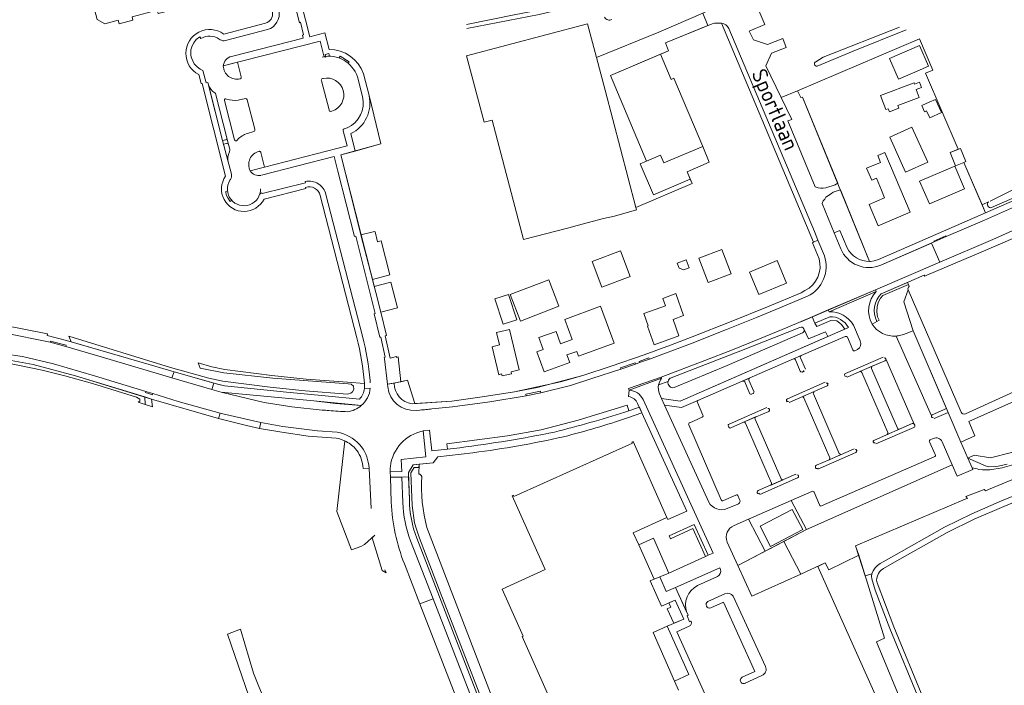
# Model space of a CAD drawing. Header units: metres. Extents: x 209813 to 223847, y 571801 to 587119.
# Tile 20 of 256: x 213136 to 213425, y 573169 to 573365. Entities that reach past the tile are written whole.
import ezdxf
from ezdxf.enums import TextEntityAlignment as Align

# ---------------------------------------------------------------- set-up
doc = ezdxf.new("R2010")
doc.units = ezdxf.units.M
for name, color, linetype, lineweight in [('B-RO-GR-BEPLANTING_CULTUUR_BOSPLANTSOEN-GV', 8, 'Continuous', 0), ('B-RO-GR-BEPLANTING_CULTUUR_HEESTERS-GV', 8, 'Continuous', 0), ('B-RO-GR-BEPLANTING_CULTUUR_ROOS-GV', 8, 'Continuous', 0), ('B-RO-GR-BEPLANTING_CULTUUR_VASTE PLANTENVAK-GV', 8, 'Continuous', 0), ('B-RO-GR-GROENVOORZIENING-GV', 8, 'Continuous', 0), ('B-RO-GR-HAAG-GV', 8, 'Continuous', 0), ('B-RO-OG-BEBOUWING-GV', 8, 'Continuous', 0), ('B-RO-OG-TERREIN_CULTUURSCHEIDING-GV', 8, 'Continuous', 0), ('B-RO-OG-TERREIN_ERF-GV', 8, 'Continuous', 0), ('B-RO-OG-TOPOGRAFIE-T18', 8, 'Continuous', 0), ('B-RO-OG-WEG-GV', 8, 'Continuous', 0), ('B-RO-VH-VERHARDING_BETONSTRAATSTEEN-GV', 8, 'Continuous', 0), ('B-RO-VH-VERHARDING_HALFVERHARDING-GV', 8, 'Continuous', 0), ('B-RO-VH-VERHARDING_OPEN-GV', 8, 'Continuous', 0), ('B-RO-VH-VERHARDING_TEGEL-GV', 8, 'Continuous', 0)]:
    doc.layers.add(name, color=color, linetype=linetype, lineweight=lineweight)
doc.styles.add('NLCS-ISO-M200-T18', font='txt', dxfattribs={"height": 0.36})

msp = doc.modelspace()

# ---------------------------------------------------------------- linework, layer by layer
at = {"layer": 'B-RO-GR-BEPLANTING_CULTUUR_BOSPLANTSOEN-GV', "flags": 128}
for points in [[(213382.137, 573207.672), (213381.14, 573210.37), (213413.422, 573224.112), (213414.042, 573224.29), (213413.578, 573224.892), (213418.955, 573226.953), (213419.189, 573226.759), (213419.518, 573226.587), (213420.212, 573226.931), (213448.376, 573238.567)], [(213427.678, 573234.293), (213424.315, 573233.334), (213420.65, 573232.76), (213418.514, 573232.728), (213417.401, 573232.866), (213416.968, 573233.058), (213415.451, 573233.318), (213415.658, 573232.783), (213411.037, 573230.814), (213409.608, 573234.142), (213366.741, 573215.145), (213360.082, 573211.646), (213365.11, 573202.078), (213372.306, 573205.353), (213373.326, 573203.358)], [(213372.306, 573205.353), (213370.068, 573204.316), (213394.552, 573149.648), (213392.145, 573148.57), (213393.833, 573144.912), (213401.379, 573148.432), (213387.305, 573182.203), (213389.718, 573183.209), (213382.137, 573207.672), (213373.326, 573203.358)]]:
    msp.add_lwpolyline(points, dxfattribs=at)
at = {"layer": 'B-RO-GR-BEPLANTING_CULTUUR_HEESTERS-GV', "flags": 128}
for points in [[(213200.65, 573348.171), (213199.543, 573352.488), (213195.384, 573351.415)], [(213203.298, 573320.597), (213207.534, 573321.695), (213206.443, 573325.925)], [(213323.554, 573255.008), (213324.156, 573253.688), (213329.622, 573252.942), (213373.057, 573271.885), (213372.349, 573273.301), (213367.369, 573271.244), (213366.029, 573274.133)], [(213365.604, 573273.014), (213343.448, 573263.417), (213327.904, 573256.871)], [(213365.173, 573266.285), (213362.925, 573265.304)], [(213363.574, 573264.998), (213364.956, 573261.744)], [(213366.452, 573262.34), (213364.999, 573265.662)], [(213386.094, 573263.154), (213382.455, 573261.578)], [(213350.039, 573259.694), (213347.995, 573258.805)], [(213351.302, 573255.775), (213349.861, 573259.069)], [(213365.605, 573261.467), (213366.213, 573261.732)], [(213383.042, 573261.282), (213390.683, 573243.706)], [(213326.1, 573258.681), (213323.319, 573257.697)], [(213348.625, 573258.534), (213350.022, 573255.223)], [(213334.88, 573253.095), (213330.023, 573251.038), (213325.064, 573251.719), (213338.042, 573223.229)], [(213350.611, 573254.956), (213351.086, 573255.147)], [(213369.052, 573255.721), (213365.462, 573254.181)], [(213366.009, 573253.892), (213373.622, 573236.257)], [(213376.415, 573237.539), (213368.826, 573255.014)], [(213313.419, 573249.677), (213314.604, 573250.086), (213314.048, 573251.698), (213299.697, 573247.33), (213288.781, 573244.469), (213278.891, 573242.733), (213261.041, 573240.392), (213261.227, 573238.798), (213264.94, 573239.231)], [(213336.331, 573248.814), (213334.729, 573252.511)], [(213332.455, 573246.576), (213336.075, 573248.164)], [(213351.828, 573248.251), (213348.283, 573246.692)], [(213359.313, 573230.1), (213351.656, 573247.643)], [(213341.708, 573223.943), (213332.181, 573245.949)], [(213348.881, 573246.412), (213356.513, 573228.842)], [(213390.461, 573243.087), (213394.083, 573244.661)], [(213231.092, 573241.214), (213228.776, 573220.433), (213233.069, 573209.259), (213235.821, 573210.15), (213236.91, 573210.773), (213239.866, 573213.514)], [(213373.405, 573235.656), (213376.972, 573237.228)], [(213238.25, 573233.239), (213236.51, 573233.08), (213236.391, 573233.916)], [(213238.819, 573221.354), (213238.25, 573233.239)], [(213356.302, 573228.217), (213359.952, 573229.825)], [(213346.038, 573225.274), (213342.361, 573223.666)], [(213347.13, 573224.006), (213346.63, 573225.138)], [(213343.495, 573221.317), (213346.598, 573222.667)], [(213343.44, 573211.502), (213346.612, 573204.568), (213354.668, 573208.802), (213349.717, 573218.21), (213345.513, 573216.373)], [(213342.8, 573196.247), (213337.784, 573193.985)], [(213354.738, 573174.96), (213345.221, 573195.601)], [(213338.654, 573192.183), (213342.356, 573193.874), (213351.578, 573173.443), (213347.885, 573171.768)], [(213348.795, 573170.032), (213353.686, 573172.285)]]:
    msp.add_lwpolyline(points, dxfattribs=at)
at = {"layer": 'B-RO-GR-BEPLANTING_CULTUUR_HEESTERS-GV'}
for points in [[(213195.384, 573351.415, 0.4752944), (213200.311, 573347.59)], [(213200.311, 573347.59, 0.4089026), (213200.65, 573348.171)], [(213205.876, 573326.309, 0.4835342), (213203.298, 573320.597)], [(213206.443, 573325.925, 0.4406615), (213205.876, 573326.309)], [(213366.029, 573274.133, -0.4007973), (213365.604, 573273.014)], [(213362.925, 573265.304, -0.433351), (213363.574, 573264.998)], [(213364.999, 573265.662, -0.420473), (213365.173, 573266.285)], [(213364.956, 573261.744, 0.8703292), (213365.856, 573261.885)], [(213385.879, 573262.5, -0.3927452), (213386.094, 573263.154)], [(213349.861, 573259.069, -0.4117601), (213350.039, 573259.694)], [(213382.455, 573261.578, -0.4251659), (213383.042, 573261.282)], [(213323.319, 573257.697, 0.1475196), (213323.554, 573255.008)], [(213327.904, 573256.871, -0.5373532), (213326.1, 573258.681)], [(213347.995, 573258.805, -0.3984301), (213348.625, 573258.534)], [(213334.729, 573252.511, -0.4157519), (213334.88, 573253.095)], [(213350.022, 573255.223, 0.418452), (213350.629, 573254.963)], [(213351.086, 573255.147, 0.4362288), (213351.291, 573255.795)], [(213365.462, 573254.181, -0.3882388), (213366.009, 573253.892)], [(213368.826, 573255.014, -0.3702721), (213369.052, 573255.721)], [(213292.744, 573243.825, 0.0160457), (213313.419, 573249.677)], [(213336.075, 573248.164, 0.4742113), (213336.331, 573248.814)], [(213351.656, 573247.643, -0.3617401), (213351.828, 573248.251)], [(213332.181, 573245.949, -0.4995027), (213332.455, 573246.576)], [(213348.283, 573246.692, -0.4336678), (213348.881, 573246.412)], [(213394.083, 573244.661, -0.4176082), (213393.523, 573244.949)], [(213390.683, 573243.706, -0.3920903), (213390.461, 573243.087)], [(213234.144, 573239.001, 0.0921093), (213231.092, 573241.214)], [(213373.622, 573236.257, -0.3910946), (213373.405, 573235.656)], [(213376.972, 573237.228, -0.2898942), (213376.415, 573237.539)], [(213359.952, 573229.825, -0.4254518), (213359.313, 573230.1)], [(213356.513, 573228.842, -0.4084428), (213356.302, 573228.217)], [(213346.63, 573225.138, 0.4257155), (213346.038, 573225.274)], [(213338.042, 573223.229, 0.3814233), (213343.495, 573221.317)], [(213342.361, 573223.666, -0.4453928), (213341.708, 573223.943)], [(213346.598, 573222.667, 0.4513455), (213347.13, 573224.006)], [(213345.513, 573216.373, 0.4136846), (213343.44, 573211.502)], [(213345.221, 573195.601, 0.3890588), (213342.8, 573196.247)], [(213337.784, 573193.985, 0.9524232), (213338.629, 573192.172)], [(213353.686, 573172.285, 0.418251), (213354.738, 573174.96)], [(213347.885, 573171.768, 1.0849111), (213348.834, 573170.056)]]:
    msp.add_lwpolyline(points, format="xyb", dxfattribs=at)
at = {"layer": 'B-RO-GR-BEPLANTING_CULTUUR_HEESTERS-GV', "flags": 128}
for points in [[(213327.759, 573187.643), (213330.721, 573188.852), (213328.218, 573194.42), (213326.325, 573193.6), (213326.881, 573192.355), (213325.859, 573191.898)], [(213328.017, 573170.608), (213332.189, 573172.544), (213325.804, 573186.77), (213321.75, 573184.959)], [(213206.105, 573156.778), (213210.371, 573158.418), (213205.815, 573169.079), (213204.29, 573172.924), (213200.399, 573185.926), (213196.624, 573184.421)]]:
    msp.add_lwpolyline(points, close=True, dxfattribs=at)
at = {"layer": 'B-RO-GR-BEPLANTING_CULTUUR_ROOS-GV'}
for points in [[(213224.501, 573347.664, 0.4223407), (213224.209, 573347.076)], [(213227.318, 573338.152, 0.9630891), (213224.731, 573347.712)], [(213196.09, 573341.769, 0.4733962), (213195.72, 573341.22)], [(213199.709, 573341.342, -0.1163901), (213196.331, 573341.689)], [(213202.407, 573341.44, 0.4099103), (213201.882, 573341.793)], [(213238.21, 573342.685, -0.3533331), (213232.833, 573331.517)], [(213226.466, 573338.461, 0.4161996), (213226.961, 573338.055)], [(213199.592, 573329.738, -0.1260324), (213202.46, 573331.589)], [(213204.342, 573332.165, 0.4249746), (213204.675, 573332.787)], [(213198.649, 573329.734, 0.420798), (213199.259, 573329.381)]]:
    msp.add_lwpolyline(points, format="xyb", dxfattribs=at)
at = {"layer": 'B-RO-GR-BEPLANTING_CULTUUR_ROOS-GV', "flags": 128}
for points in [[(213224.209, 573347.076), (213226.466, 573338.461)], [(213224.731, 573347.712), (213224.501, 573347.664)], [(213195.72, 573341.22), (213198.649, 573329.734)], [(213196.331, 573341.689), (213196.09, 573341.769)], [(213201.882, 573341.793), (213199.709, 573341.342)], [(213204.675, 573332.787), (213202.407, 573341.44)], [(213232.833, 573331.517), (213234.157, 573326.409), (213241.648, 573328.541), (213238.21, 573342.685)], [(213226.961, 573338.055), (213227.318, 573338.152)], [(213202.46, 573331.589), (213204.342, 573332.165)], [(213199.259, 573329.381), (213199.592, 573329.738)], [(213387.459, 573276.342), (213388.156, 573276.711), (213387.628, 573277.709), (213387.482, 573279.102), (213387.559, 573280.644), (213387.868, 573281.897), (213388.52, 573283.12), (213389.175, 573283.911), (213396.749, 573287.138), (213396.452, 573287.8), (213388.761, 573284.472)], [(213373.584, 573277.689), (213369.253, 573275.847), (213369.853, 573274.812), (213373.933, 573276.566), (213375.686, 573276.499), (213377.069, 573275.386), (213378.022, 573274.05), (213379.071, 573274.507)]]:
    msp.add_lwpolyline(points, dxfattribs=at)
for points in [[(213362.252, 573223.688), (213349.717, 573218.21), (213354.668, 573208.802), (213366.741, 573215.145)], [(213365.655, 573215.173), (213356.223, 573210.217), (213353.118, 573216.126), (213362.55, 573221.082)], [(213326.332, 573202.339), (213321.785, 573212.605), (213317.465, 573210.678), (213321.975, 573200.579)]]:
    msp.add_lwpolyline(points, close=True, dxfattribs=at)
at = {"layer": 'B-RO-GR-BEPLANTING_CULTUUR_VASTE PLANTENVAK-GV', "flags": 128}
for points in [[(213248.163, 573223.114), (213247.862, 573230.586), (213244.491, 573230.524), (213244.754, 573223.214)], [(213248.604, 573205.102), (213253.172, 573193.317)]]:
    msp.add_lwpolyline(points, dxfattribs=at)
at = {"layer": 'B-RO-GR-BEPLANTING_CULTUUR_VASTE PLANTENVAK-GV'}
for points in [[(213244.754, 573223.214, 0.0825972), (213248.604, 573205.102)], [(213250.426, 573211.886, -0.0813488), (213248.163, 573223.114)]]:
    msp.add_lwpolyline(points, format="xyb", dxfattribs=at)
at = {"layer": 'B-RO-GR-BEPLANTING_CULTUUR_VASTE PLANTENVAK-GV', "flags": 128}
msp.add_lwpolyline([(213270.359, 573160.435), (213257.057, 573194.772), (213253.172, 573193.317), (213266.46, 573159.033)], close=True, dxfattribs=at)
at = {"layer": 'B-RO-GR-GROENVOORZIENING-GV'}
for points in [[(213193.231, 573342.9, 0.2025245), (213192.736, 573343.589)], [(213196.108, 573329.735, 0.4015425), (213196.468, 573330.272)], [(213196.93, 573328.32, 0.4394431), (213196.315, 573328.658)], [(213196.852, 573323.204, -0.167149), (213197.162, 573326.135)], [(213197.162, 573326.135, 0.1978066), (213197.261, 573326.97)], [(213331.642, 573190.827, -0.3900595), (213334.747, 573198.698)]]:
    msp.add_lwpolyline(points, format="xyb", dxfattribs=at)
at = {"layer": 'B-RO-GR-GROENVOORZIENING-GV', "flags": 128}
for points in [[(213196.468, 573330.272), (213193.231, 573342.9)], [(213280.204, 573140.24), (213278.006, 573148.018), (213259.141, 573196.727), (213253.09, 573212.595), (213252.129, 573215.294), (213251.605, 573217.181), (213250.908, 573222.205), (213250.496, 573231.868), (213251.442, 573233.45), (213252.886, 573233.45), (213252.908, 573234.349), (213251.149, 573234.148), (213249.763, 573231.978), (213250.073, 573223.981)], [(213341.522, 573203.435), (213341.352, 573203.882), (213328.323, 573198.164), (213331.642, 573190.827)]]:
    msp.add_lwpolyline(points, dxfattribs=at)
msp.add_lwpolyline([(213337.86, 573207.601), (213333.728, 573216.654), (213326.383, 573213.344), (213326.767, 573212.475), (213333.417, 573215.526), (213337.098, 573207.281)], close=True, dxfattribs=at)
at = {"layer": 'B-RO-GR-HAAG-GV', "flags": 128}
for points in [[(213191.015, 573345.815), (213195.137, 573329.505), (213196.108, 573329.735)], [(213196.315, 573328.658), (213195.432, 573328.42), (213196.852, 573323.204)], [(213197.261, 573326.97), (213196.93, 573328.32)], [(213279.593, 573140.15), (213280.204, 573140.24), (213278.006, 573148.018), (213259.141, 573196.727), (213253.09, 573212.595), (213252.129, 573215.294), (213251.605, 573217.181), (213250.908, 573222.205), (213250.496, 573231.868), (213251.442, 573233.45), (213252.886, 573233.45), (213252.908, 573234.349), (213251.149, 573234.148), (213249.763, 573231.978), (213250.073, 573223.981)], [(213252.212, 573212.608), (213277.774, 573146.715)], [(213334.747, 573198.698), (213340.586, 573201.397)]]:
    msp.add_lwpolyline(points, dxfattribs=at)
at = {"layer": 'B-RO-GR-HAAG-GV'}
for points in [[(213192.736, 573343.589, -0.1745899), (213191.015, 573345.815)], [(213340.586, 573201.397, 0.3583302), (213341.522, 573203.435)]]:
    msp.add_lwpolyline(points, format="xyb", dxfattribs=at)
at = {"layer": 'B-RO-GR-HAAG-GV', "flags": 128}
msp.add_lwpolyline([(213337.098, 573207.281), (213337.86, 573207.601), (213333.728, 573216.654), (213326.383, 573213.344), (213326.767, 573212.475), (213333.417, 573215.526)], close=True, dxfattribs=at)
at = {"layer": 'B-RO-OG-BEBOUWING-GV', "flags": 128}
for points in [[(213160.546, 573363.761), (213164.52, 573364.808), (213164.788, 573363.792), (213168.82, 573364.842), (213168.556, 573365.858), (213175.953, 573367.784), (213176.217, 573366.769), (213180.259, 573367.822), (213179.995, 573368.837), (213183.998, 573369.88), (213181.855, 573378.153), (213177.844, 573377.106), (213177.583, 573378.118), (213173.539, 573377.066), (213173.804, 573376.05), (213166.409, 573374.124), (213166.144, 573375.14), (213163.02, 573374.315), (213163.282, 573373.3), (213158.386, 573372.038), (213157.079, 573369.822), (213158.306, 573365.062)], [(213399.306, 573349.884), (213402.611, 573351.323), (213399.941, 573357.457), (213391.131, 573353.622), (213393.801, 573347.488)], [(213323.873, 573354.841), (213309.128, 573348.617), (213319.762, 573323.428), (213323.9, 573325.189), (213324.88, 573322.888), (213336.325, 573327.719), (213327.775, 573347.794), (213326.988, 573347.461)], [(213398.411, 573346.441), (213388.487, 573342.695), (213390.049, 573338.556), (213390.785, 573338.834), (213391.122, 573337.94), (213393.87, 573338.977), (213393.578, 573339.75), (213399.91, 573342.14), (213399.039, 573344.447), (213400.576, 573345.027), (213399.974, 573346.622), (213398.546, 573346.083)], [(213402.826, 573340.731), (213400.64, 573339.757), (213401.454, 573337.953), (213402.059, 573338.225), (213402.983, 573336.177), (213406.413, 573337.723), (213404.68, 573341.566)], [(213402.387, 573323.095), (213397.753, 573333.397), (213391.237, 573330.466), (213395.871, 573320.164)], [(213388.773, 573314.933), (213389.741, 573312.658), (213385.146, 573310.705), (213387.807, 573304.444), (213397.217, 573308.443), (213389.786, 573325.928), (213387.723, 573325.051), (213388.564, 573323.073), (213384.455, 573321.326), (213385.95, 573317.808), (213387.306, 573318.385)], [(213413.033, 573323.025), (213413.639, 573323.277), (213412.013, 573327.19), (213408.985, 573325.932), (213410.611, 573322.019)], [(213413.22, 573315.276), (213410.36, 573321.972), (213400.022, 573317.558), (213402.882, 573310.862)]]:
    msp.add_lwpolyline(points, close=True, dxfattribs=at)
msp.add_lwpolyline([(213319.762, 573323.428), (213317.938, 573322.652), (213321.804, 573313.57), (213332.582, 573318.158), (213331.662, 573320.319), (213338.207, 573323.082), (213336.261, 573327.692), (213324.88, 573322.888)], dxfattribs=at)
at = {"layer": 'B-RO-OG-TERREIN_CULTUURSCHEIDING-GV', "flags": 128}
for points in [[(213396.993, 573286.594), (213396.749, 573287.138), (213389.175, 573283.911), (213388.52, 573283.12), (213387.868, 573281.897), (213387.559, 573280.644), (213387.482, 573279.102), (213387.628, 573277.709), (213388.156, 573276.711), (213387.459, 573276.342)], [(213395.28, 573272.536), (213398.102, 573273.584), (213395.368, 573282.078), (213396.609, 573285.628)], [(213412.183, 573249.647), (213396.629, 573285.582)], [(213369.253, 573275.847), (213368.475, 573277.691), (213361.305, 573274.624), (213352.99, 573271.222), (213345.062, 573268.027), (213336.89, 573264.804), (213324.058, 573259.978), (213324.2, 573259.609)], [(213366.029, 573274.133), (213367.369, 573271.244), (213372.349, 573273.301), (213373.057, 573271.885), (213378.022, 573274.05), (213377.069, 573275.386), (213375.686, 573276.499), (213373.933, 573276.566), (213369.853, 573274.812), (213369.253, 573275.847)], [(213387.459, 573276.342), (213386.036, 573275.562)], [(213327.026, 573259.793), (213345.924, 573267.09), (213346.697, 573267.439), (213364.82, 573274.559)], [(213398.102, 573273.584), (213408.41, 573249.588), (213412.172, 573240.892)], [(213250.849, 573252.147), (213251.671, 573252.176), (213249.527, 573259.069), (213245.644, 573258.182)], [(213434.342, 573258.642), (213413.477, 573249.138)], [(213194.725, 573255.591), (213207.419, 573252.464), (213215.569, 573251.202), (213224.481, 573250.297)], [(213235.924, 573251.595), (213228.401, 573252.26), (213222.021, 573252.961), (213208.359, 573254.3), (213194.725, 573255.591)], [(213295.088, 573147.612), (213296.546, 573150.11), (213293.045, 573157.884), (213294.471, 573158.321), (213297.487, 573151.768), (213300.25, 573156.537), (213297.144, 573163.493), (213293.058, 573161.668), (213283.201, 573183.74), (213283.468, 573183.86), (213277.289, 573197.696), (213290.013, 573203.414), (213280.279, 573225.077), (213280.644, 573225.241), (213280.808, 573224.876), (213315.652, 573240.533), (213315.488, 573240.897), (213315.853, 573241.061), (213325.751, 573218.692), (213326.027, 573218.124), (213331.592, 573220.611), (213318.421, 573249.482), (213314.176, 573248)], [(213244.407, 573232.132), (213247.816, 573232.259), (213247.688, 573235.738), (213254.951, 573236.544), (213254.098, 573244.135)], [(213403.961, 573241.94), (213403.162, 573241.584)], [(213368.354, 573226.355), (213362.252, 573223.688), (213366.741, 573215.145), (213409.608, 573234.142), (213406.676, 573240.967)], [(213402.921, 573240.952), (213404.565, 573237.203)], [(213268.755, 573237.744), (213258.423, 573236.508), (213257.095, 573234.826), (213252.908, 573234.349), (213252.838, 573231.457)], [(213404.31, 573236.547), (213371.226, 573222.135)], [(213448.376, 573238.567), (213420.212, 573226.931), (213419.518, 573226.587), (213419.189, 573226.759), (213418.955, 573226.953), (213413.578, 573224.892), (213414.042, 573224.29), (213413.422, 573224.112), (213381.14, 573210.37), (213384.023, 573201.587), (213385.987, 573202.157), (213386.342, 573203.026), (213386.905, 573203.881), (213387.648, 573204.625), (213388.465, 573205.189), (213391.748, 573207.061), (213407.327, 573215.861), (213415.329, 573219.754), (213424.057, 573223.584), (213432.957, 573227.203)], [(213414.21, 573236.181), (213419.412, 573233.884), (213420.287, 573233.644), (213422.375, 573233.654), (213423.089, 573233.783), (213424.448, 573234.138), (213425.781, 573234.351)], [(213370.552, 573222.402), (213368.993, 573226.132)], [(213433.56, 573225.573), (213424.733, 573221.983), (213416.058, 573218.177), (213408.135, 573214.323), (213392.606, 573205.55), (213389.39, 573203.717), (213388.765, 573203.285), (213388.259, 573202.779), (213387.887, 573202.213), (213387.619, 573201.558), (213387.44, 573200.932), (213387.392, 573200.288), (213387.555, 573199.483), (213392.434, 573186.588), (213401.116, 573165.411), (213430.667, 573099.312)], [(213255.216, 573215.731), (213281.032, 573148.503)]]:
    msp.add_lwpolyline(points, dxfattribs=at)
at = {"layer": 'B-RO-OG-TERREIN_CULTUURSCHEIDING-GV'}
for points in [[(213396.609, 573285.628, -0.3337053), (213396.993, 573286.594)], [(213364.82, 573274.559, -0.4423429), (213366.029, 573274.133)], [(213386.036, 573275.562, 0.2788435), (213393.147, 573272.043)], [(213393.147, 573272.043, 0.0195695), (213393.701, 573272.11)], [(213324.2, 573259.609, 0.1139616), (213323.319, 573257.697)], [(213326.1, 573258.681, -0.2509304), (213327.026, 573259.793)], [(213245.644, 573258.182, 0.3881169), (213250.849, 573252.147)], [(213224.481, 573250.297, 0.0030538), (213226.377, 573250.137)], [(213231.919, 573249.802, 0.1449655), (213235.924, 573251.595)], [(213226.377, 573250.137, 0.0088094), (213231.919, 573249.802)], [(213314.176, 573248, -0.0194914), (213295.4, 573242.454)], [(213413.477, 573249.138, -0.3906201), (213412.183, 573249.647)], [(213254.098, 573244.135, 0.3254387), (213244.485, 573233.699)], [(213295.4, 573242.454, -0.0227427), (213268.755, 573237.744)], [(213403.162, 573241.584, 0.4665131), (213402.921, 573240.952)], [(213406.676, 573240.967, 0.4040349), (213403.961, 573241.94)], [(213404.565, 573237.203, -0.6239983), (213404.31, 573236.547)], [(213244.485, 573233.699, 0.0319878), (213244.407, 573232.132)], [(213252.838, 573231.457, -0.3183497), (213253.706, 573230.805)], [(213253.706, 573230.805, 0.0793432), (213255.216, 573215.731)], [(213368.993, 573226.132, 0.4336514), (213368.354, 573226.355)], [(213371.226, 573222.135, -0.4208444), (213370.552, 573222.402)]]:
    msp.add_lwpolyline(points, format="xyb", dxfattribs=at)
at = {"layer": 'B-RO-OG-TERREIN_CULTUURSCHEIDING-GV', "flags": 128}
for points in [[(213414.438, 573246.922), (213416.282, 573242.67), (213412.172, 573240.892), (213414.21, 573236.181), (213416.047, 573236.985), (213420.811, 573236.201), (213427.001, 573237.806), (213439.666, 573243.955), (213434.108, 573255.688)], [(213350.721, 573195.584), (213365.11, 573202.078), (213360.082, 573211.646), (213346.612, 573204.568)]]:
    msp.add_lwpolyline(points, close=True, dxfattribs=at)
at = {"layer": 'B-RO-OG-TERREIN_ERF-GV', "flags": 128}
for points in [[(213331.76, 573408.88), (213332.03, 573408.13), (213330.39, 573407.46), (213344.89, 573373.58), (213349.48, 573375.5), (213354.53, 573363.56), (213349.92, 573361.64), (213351.166, 573359.061), (213355.305, 573357.712), (213359.789, 573359.483), (213360.824, 573356.864), (213356.442, 573355.133), (213354.85, 573351.431), (213359.349, 573342.116), (213364.109, 573344.136)], [(213266.845, 573363.544), (213281.346, 573366.495), (213297.879, 573369.645)], [(213370.467, 573294.748), (213368.526, 573299.468), (213368.839, 573299.653), (213341.765, 573363.968), (213340.225, 573364.02), (213339.702, 573363.982), (213339.035, 573363.804), (213325.313, 573358.24), (213326.265, 573355.851), (213323.873, 573354.841), (213326.988, 573347.461), (213327.775, 573347.794), (213336.261, 573327.692), (213338.207, 573323.082), (213331.662, 573320.319), (213333.125, 573316.884), (213316.592, 573309.846), (213316.772, 573309.151), (213310.365, 573307.226), (213307.141, 573306.547), (213299.386, 573304.564), (213296.918, 573303.831), (213283.636, 573300.364), (213274.375, 573335.481), (213272.036, 573334.861), (213266.889, 573354.369), (213302.458, 573363.791), (213305.055, 573353.839), (213323.424, 573361.336), (213337.009, 573367.234)], [(213293.968, 573367.907), (213288.187, 573366.538), (213266.944, 573362.389)], [(213420.732, 573311.702), (213444.231, 573323.408), (213508.627, 573354.978), (213528.081, 573364.177), (213540.111, 573368.669)], [(213369.472, 573352.623), (213371.669, 573353.934), (213394.116, 573362.813)], [(213396.067, 573362.061), (213380.48, 573355.767), (213369.881, 573351.376)], [(213403.891, 573350.165), (213399.978, 573359.36), (213364.109, 573344.136), (213365.096, 573342.091), (213365.589, 573342.232), (213385.328, 573293.933), (213385.621, 573293.944), (213386.683, 573294.162), (213387.905, 573294.544), (213396.297, 573298.17), (213419.42, 573308.229), (213413.033, 573323.025), (213410.611, 573322.019), (213408.985, 573325.932), (213411.353, 573326.916)], [(213236.553, 573349.1), (213238.21, 573342.685), (213241.648, 573328.541), (213229.879, 573325.26), (213235.842, 573301.801), (213239.83, 573302.731), (213240.009, 573302.675), (213240.742, 573299.685), (213241.756, 573299.994), (213244.3, 573290.024), (213239.186, 573288.682), (213239.723, 573286.559), (213244.622, 573287.857), (213246.554, 573280.324), (213241.647, 573279.036), (213243.315, 573272.179), (213242.991, 573272.079), (213244.453, 573265.493), (213246.25, 573266.068), (213246.324, 573265.778), (213246.75, 573265.886), (213247.54, 573258.615), (213249.527, 573259.069), (213251.671, 573252.176), (213262.573, 573252.928), (213271.492, 573254.144), (213281.008, 573255.643), (213294.473, 573258.535), (213301.006, 573260.453), (213309.321, 573263.147), (213319.018, 573266.471), (213326.837, 573269.381), (213333.125, 573271.766), (213344.608, 573276.34), (213355.272, 573280.655), (213365.164, 573284.745), (213366.332, 573285.408)], [(213403.891, 573350.165), (213401.705, 573349.269), (213411.353, 573326.916), (213412.013, 573327.19), (213413.639, 573323.277), (213413.033, 573323.025), (213418.415, 573310.557), (213420.275, 573311.487)]]:
    msp.add_lwpolyline(points, dxfattribs=at)
at = {"layer": 'B-RO-OG-TERREIN_ERF-GV'}
for points in [[(213309.542, 573365.081, -0.4217174), (213307.412, 573365.716)], [(213369.881, 573351.376, -0.8804971), (213369.472, 573352.623)]]:
    msp.add_lwpolyline(points, format="xyb", dxfattribs=at)
at = {"layer": 'B-RO-OG-TERREIN_ERF-GV', "flags": 128}
for points in [[(213306.637, 573286.385), (213303.777, 573293.923), (213312.123, 573297.089), (213314.983, 573289.551)], [(213341.864, 573297.493), (213344.589, 573290.277), (213337.881, 573287.744), (213335.156, 573294.96)], [(213329.382, 573291.99), (213328.812, 573293.452), (213331.365, 573294.447), (213332.292, 573292.069), (213330.758, 573291.471)], [(213350.003, 573290.791), (213358.201, 573294.185), (213360.929, 573287.596), (213352.731, 573284.202)], [(213282.676, 573276.449), (213279.688, 573284.24), (213291.027, 573288.589), (213294.015, 573280.798)], [(213277.633, 573275.51), (213275.221, 573282.949), (213279.23, 573284.249), (213281.642, 573276.81)], [(213324.513, 573283.113), (213328.37, 573284.491), (213330.675, 573278.043), (213327.545, 573276.924), (213329.289, 573272.048), (213322.04, 573269.456), (213320.075, 573274.951), (213320.255, 573275.015), (213318.958, 573278.643), (213325.3, 573280.911)], [(213297.943, 573270.998), (213295.755, 573276.928), (213306.276, 573280.809), (213310.278, 573269.96), (213299.781, 573266.087), (213299.247, 573267.534), (213296.373, 573266.474), (213297.175, 573264.301), (213289.639, 573261.52), (213287.481, 573267.369), (213289.415, 573268.082), (213288.132, 573271.561), (213293.16, 573273.416), (213294.518, 573269.735)], [(213280.123, 573260.973), (213277.319, 573260.304), (213277.18, 573260.884), (213276.324, 573260.679), (213274.359, 573268.911), (213276.574, 573269.44), (213275.704, 573273.086), (213279.469, 573273.984), (213282.302, 573262.113), (213279.983, 573261.56)]]:
    msp.add_lwpolyline(points, close=True, dxfattribs=at)
at = {"layer": 'B-RO-OG-WEG-GV', "flags": 128}
for points in [[(213418.415, 573310.557), (213419.42, 573308.229), (213430.993, 573313.324), (213441.59, 573318.182), (213451.837, 573323.054), (213461.817, 573327.987), (213491.875, 573343.084), (213503.968, 573349.129), (213516.538, 573355.331), (213522.211, 573358.051), (213535.723, 573363.809), (213542.962, 573366.501), (213548.527, 573368.511), (213556.566, 573370.809), (213566.277, 573373.765), (213567.943, 573374.174)], [(213562.741, 573373.403), (213547.967, 573369.037), (213536.845, 573364.792), (213521.273, 573358.108), (213507.921, 573351.852), (213489.557, 573342.72), (213471.376, 573333.346), (213459.654, 573327.617), (213436.637, 573316.58), (213421.167, 573309.766)], [(213376.723, 573314.99), (213375.226, 573314.525), (213374.653, 573314.322), (213374.147, 573313.881), (213372.467, 573312.843), (213372.172, 573312.303), (213371.663, 573311.719), (213371.337, 573310.983), (213374.902, 573302.406), (213376.547, 573303.094), (213378.723, 573298.004)], [(213385.328, 573293.933), (213376.723, 573314.99)], [(213420.275, 573311.487), (213418.415, 573310.557)], [(213236.885, 573258.121), (213231.851, 573258.443), (213219.717, 573259.325), (213209.624, 573260.413), (213195.853, 573262.184), (213191.963, 573262.978), (213187.996, 573264.164), (213188.593, 573262.636), (213195.564, 573261.268), (213209.953, 573259.671), (213232.05, 573258.016), (213232.984, 573257.854), (213233.664, 573257.3), (213233.71, 573256.367), (213233.394, 573255.677), (213232.823, 573255.216), (213232.209, 573255.018), (213231.887, 573254.999), (213219.417, 573255.889), (213209.188, 573256.992), (213195.271, 573258.783), (213191.12, 573259.631), (213179.887, 573262.8), (213149.981, 573271.977), (213150.697, 573270.361), (213173.555, 573263.675), (213180.912, 573261.562)], [(213180.912, 573261.562), (213194.104, 573257.774), (213195.708, 573257.356), (213199.68, 573257.01), (213213.931, 573255.571), (213225.276, 573254.467), (213235.442, 573253.506)]]:
    msp.add_lwpolyline(points, dxfattribs=at)
for points in [[(213375.938, 573316.91), (213365.589, 573342.232), (213365.096, 573342.091), (213364.109, 573344.136), (213359.349, 573342.116), (213362.442, 573335.711), (213361.247, 573335.258), (213369.294, 573315.899), (213370.238, 573315.565), (213370.854, 573315.483), (213371.684, 573315.468), (213372.422, 573315.597), (213375.19, 573316.472), (213375.576, 573316.797)], [(213172.414, 573251.946), (213172.309, 573254.151), (213151.968, 573260.386), (213139.478, 573263.666), (213125.355, 573266.186), (213117.267, 573267.302), (213116.083, 573267.41), (213116.156, 573265.47), (213118.57, 573265.189), (213118.62, 573265.817), (213119.83, 573266.109), (213131.21, 573264.27), (213142.192, 573262.056), (213148.805, 573260.326), (213156.976, 573258.088), (213169.847, 573254.085), (213170.861, 573253.505), (213170.818, 573252.862), (213170.371, 573252.58)]]:
    msp.add_lwpolyline(points, close=True, dxfattribs=at)
at = {"layer": 'B-RO-OG-WEG-GV'}
for points in [[(213421.167, 573309.766, -0.8018339), (213420.275, 573311.487)], [(213378.723, 573298.004, 0.2924101), (213385.328, 573293.933)], [(213235.442, 573253.506, 0.1445994), (213236.862, 573256.617)]]:
    msp.add_lwpolyline(points, format="xyb", dxfattribs=at)
at = {"layer": 'B-RO-VH-VERHARDING_BETONSTRAATSTEEN-GV', "flags": 128}
for points in [[(213365.085, 573276.241), (213387.06, 573285.62), (213405.941, 573293.707), (213403.525, 573299.369), (213388.61, 573292.875)], [(213403.747, 573248.902), (213407.929, 573250.721), (213398.102, 573273.584), (213395.28, 573272.536)], [(213393.147, 573272.043), (213403.488, 573248.636)], [(213389.836, 573264.736), (213386.094, 573263.154)], [(213389.97, 573265.637), (213390.097, 573265.333)], [(213398.44, 573246.135), (213390.097, 573265.333)], [(213385.879, 573262.5), (213393.523, 573244.949)], [(213403.618, 573248.045), (213403.512, 573248.266)], [(213394.083, 573244.661), (213397.829, 573246.309)], [(213398.44, 573246.135), (213398.58, 573245.855)]]:
    msp.add_lwpolyline(points, dxfattribs=at)
at = {"layer": 'B-RO-VH-VERHARDING_BETONSTRAATSTEEN-GV'}
for points in [[(213395.28, 573272.536, -0.0535706), (213393.701, 573272.11)], [(213398.58, 573245.855, -0.4877644), (213398.31, 573245.197)]]:
    msp.add_lwpolyline(points, format="xyb", dxfattribs=at)
for centre, radius, start, end in [((213389.651, 573265.172), 0.474, 292.96091, 98.36624), ((213403.918, 573248.476), 0.459, 111.90227, 286.4789)]:
    msp.add_arc(centre, radius, start, end, dxfattribs=at)
at = {"layer": 'B-RO-VH-VERHARDING_HALFVERHARDING-GV', "flags": 128}
for points in [[(213316.592, 573309.846), (213307.65, 573344.3), (213305.055, 573353.839), (213302.458, 573363.791), (213266.889, 573354.369), (213272.036, 573334.861), (213274.375, 573335.481), (213283.636, 573300.364), (213296.918, 573303.831), (213299.386, 573304.564), (213307.141, 573306.547), (213310.365, 573307.226), (213316.772, 573309.151)], [(213174.613, 573251.263), (213174.323, 573253.534), (213172.309, 573254.151), (213172.414, 573251.946)]]:
    msp.add_lwpolyline(points, close=True, dxfattribs=at)
msp.add_lwpolyline([(213425.781, 573234.351), (213424.448, 573234.138), (213423.089, 573233.783), (213422.375, 573233.654), (213420.287, 573233.644), (213419.412, 573233.884), (213414.21, 573236.181), (213415.451, 573233.318), (213416.968, 573233.058), (213417.401, 573232.866), (213418.514, 573232.728), (213420.65, 573232.76), (213424.315, 573233.334), (213427.678, 573234.293)], dxfattribs=at)
at = {"layer": 'B-RO-VH-VERHARDING_OPEN-GV', "flags": 128}
for points in [[(213307.65, 573344.3), (213316.592, 573309.846), (213333.125, 573316.884), (213332.582, 573318.158), (213321.804, 573313.57), (213317.938, 573322.652), (213319.762, 573323.428), (213309.128, 573348.617), (213326.265, 573355.851), (213325.313, 573358.24), (213337.787, 573363.298), (213336.261, 573366.909), (213323.424, 573361.336), (213305.043, 573353.835)], [(213235.842, 573301.801), (213239.186, 573288.682), (213244.3, 573290.024), (213241.756, 573299.994), (213240.742, 573299.685), (213240.009, 573302.675), (213239.83, 573302.731)]]:
    msp.add_lwpolyline(points, close=True, dxfattribs=at)
at = {"layer": 'B-RO-VH-VERHARDING_TEGEL-GV', "flags": 128}
for points in [[(213209.883, 573394.955), (213217.736, 573364.089), (213218.105, 573364.221), (213218.992, 573360.542), (213218.659, 573360.461), (213218.875, 573359.612), (213197.76, 573354.205)], [(213226.485, 573356.249), (213225.227, 573361.101), (213220.818, 573359.944), (213211.78, 573395.447)], [(213207.777, 573363.974), (213195.53, 573360.765)], [(213341.765, 573363.968), (213368.839, 573299.653), (213370.132, 573300.24), (213369.1, 573302.731), (213343.94, 573362.37)], [(213195.999, 573358.869), (213208.394, 573362.099)], [(213197.748, 573319.647), (213195.137, 573329.505), (213190.838, 573346.513), (213190.395, 573346.393), (213189.411, 573350.015), (213188.541, 573350.438), (213187.686, 573351.124), (213186.862, 573352.022), (213186.387, 573352.91), (213186.019, 573353.777), (213185.869, 573354.424), (213185.848, 573355.322), (213185.887, 573356.107), (213186.226, 573357.267), (213186.691, 573358.208), (213187.451, 573359.148), (213188.462, 573359.935), (213188.819, 573359.476)], [(213194.202, 573359.267), (213194.466, 573359.123)], [(213195.384, 573351.415), (213223.831, 573358.688), (213224.935, 573354.349)], [(213225.544, 573354.001), (213225.315, 573354.794), (213226.388, 573355.104), (213226.572, 573354.257)], [(213229.405, 573353.745), (213229.767, 573354.252), (213232.372, 573352.625), (213232.061, 573352.222)], [(213188.195, 573348.852), (213188.918, 573346.226), (213189.182, 573346.276), (213196.032, 573319.015)], [(213238.21, 573342.685), (213236.553, 573349.1)], [(213234.776, 573348.188), (213236.282, 573342.379)], [(213487.993, 573341.134), (213461.817, 573327.987), (213451.837, 573323.054), (213441.59, 573318.182), (213430.993, 573313.324), (213419.42, 573308.229), (213396.297, 573298.17), (213387.905, 573294.544), (213386.683, 573294.162), (213385.621, 573293.944), (213385.328, 573293.933)], [(213407.853, 573301.251), (213419.073, 573306.13), (213432.347, 573312.004), (213442.491, 573316.645), (213452.589, 573321.442), (213462.683, 573326.413), (213488.751, 573339.608)], [(213230.628, 573332.34), (213231.762, 573327.888), (213207.534, 573321.695), (213203.298, 573320.597)], [(213206.594, 573319.259), (213227.982, 573324.75), (213229.02, 573320.518), (213233.919, 573301.258), (213234.287, 573301.377), (213239.997, 573278.679), (213239.682, 573278.6), (213241.397, 573271.728), (213241.665, 573271.728), (213242.979, 573265.788), (213242.704, 573265.735), (213242.78, 573265.362), (213243.636, 573257.856), (213247.54, 573258.615), (213246.75, 573265.886), (213246.324, 573265.778), (213246.25, 573266.068), (213244.453, 573265.493), (213242.991, 573272.079), (213243.315, 573272.179), (213241.647, 573279.036), (213229.879, 573325.26), (213234.157, 573326.409), (213232.833, 573331.517)], [(213231.793, 573333.253), (213230.919, 573332.922)], [(213196.108, 573329.735), (213195.137, 573329.505), (213195.432, 573328.42), (213196.315, 573328.658)], [(213196.93, 573328.32), (213196.468, 573330.272)], [(213197.322, 573317.815), (213197.462, 573318.055)], [(213219.479, 573317.406), (213219.571, 573317.083), (213206.769, 573313.882), (213206.726, 573314.136)], [(213197.852, 573311.922), (213197.419, 573311.616), (213196.692, 573312.644), (213196.249, 573313.49), (213196.085, 573314.515), (213196.604, 573314.673)], [(213207.358, 573312.265), (213219.601, 573315.344), (213219.516, 573315.73)], [(213206.126, 573313.736), (213206.076, 573313.619)], [(213223.874, 573313.343), (213234.649, 573271.536)], [(213236.297, 573271.96), (213225.511, 573313.61)], [(213388.761, 573284.472), (213401.34, 573289.916), (213401.524, 573289.588), (213402.138, 573289.878), (213418.119, 573296.643), (213428.758, 573301.311), (213439.245, 573306.062), (213438.209, 573307.909), (213433.818, 573305.904), (213421.503, 573300.444), (213405.941, 573293.707), (213387.06, 573285.62)], [(213378.723, 573298.004), (213376.547, 573303.094), (213374.902, 573302.406), (213376.865, 573297.697)], [(213368.839, 573299.653), (213368.526, 573299.468), (213370.467, 573294.748)], [(213372.049, 573295.615), (213370.132, 573300.24)], [(213388.61, 573292.875), (213404.307, 573299.709)], [(213366.332, 573285.408), (213365.164, 573284.745), (213355.272, 573280.655), (213344.608, 573276.34), (213333.125, 573271.766), (213326.837, 573269.381), (213319.018, 573266.471), (213309.321, 573263.147), (213301.006, 573260.453), (213287.631, 573256.887), (213281.008, 573255.643), (213271.492, 573254.144), (213262.573, 573252.928), (213250.849, 573252.147)], [(213320.601, 573265.239), (213332.698, 573269.777), (213343.292, 573273.929), (213352.075, 573277.479), (213358.98, 573280.319), (213367.054, 573283.741)], [(213373.189, 573279.701), (213368.475, 573277.691)], [(213149.154, 573268.99), (213159.534, 573265.942), (213180.284, 573259.746), (213180.912, 573261.562), (213173.555, 573263.675), (213149.324, 573270.763), (213143.622, 573272.184), (213143.742, 573272.713), (213131.304, 573275.15), (213120.218, 573276.732)], [(213368.475, 573277.691), (213369.253, 573275.847), (213373.584, 573277.689)], [(213118.422, 573275.522), (213118.308, 573274.725), (213130.91, 573272.934), (213144.505, 573270.231)], [(213379.071, 573274.507), (213329.622, 573252.942), (213324.156, 573253.688), (213325.064, 573251.719), (213330.023, 573251.038), (213334.88, 573253.095), (213365.173, 573266.285), (213378.132, 573271.906), (213378.532, 573271.931), (213378.778, 573271.663), (213380.383, 573267.963)], [(213382.56, 573270.596), (213380.569, 573275.217)], [(213172.577, 573255.756), (213157.537, 573260.388), (213145.455, 573263.912), (213136.401, 573266.001), (213125.54, 573267.574)], [(213380.94, 573267.691), (213381.802, 573268.069)], [(213125.355, 573266.186), (213139.478, 573263.666), (213151.968, 573260.386), (213174.323, 573253.534), (213194.017, 573247.761), (213194.492, 573249.341), (213182.087, 573252.827), (213174.653, 573255.117)], [(213389.293, 573265.855), (213378.249, 573261.036)], [(213382.455, 573261.578), (213389.836, 573264.736)], [(213288.696, 573255.378), (213297.373, 573257.541), (213303.695, 573259.514), (213312.24, 573262.319)], [(213312.102, 573262.682), (213316.385, 573264.172), (213316.514, 573263.8), (213317.713, 573264.222)], [(213312.102, 573262.682), (213312.24, 573262.319), (213316.514, 573263.8)], [(213180.284, 573259.746), (213191.986, 573256.279)], [(213192.634, 573258.196), (213180.912, 573261.562)], [(213238.575, 573258.307), (213238.515, 573258.98)], [(213377.994, 573260.417), (213378.121, 573260.133)], [(213378.757, 573259.957), (213382.455, 573261.578)], [(213235.442, 573253.506), (213225.276, 573254.467), (213213.931, 573255.571), (213199.68, 573257.01), (213195.708, 573257.356), (213192.634, 573258.196), (213191.986, 573256.279), (213194.725, 573255.591), (213208.359, 573254.3), (213222.021, 573252.961), (213234.146, 573251.779), (213235.924, 573251.595)], [(213238.587, 573256.732), (213236.862, 573256.617)], [(213236.875, 573258.233), (213236.885, 573258.121)], [(213245.644, 573258.182), (213243.636, 573257.856), (213243.697, 573257.074)], [(213314.662, 573256.124), (213314.5, 573254.227)], [(213372.269, 573258.441), (213361.19, 573253.628)], [(213361.696, 573252.508), (213369.052, 573255.721), (213372.807, 573257.368)], [(213373.093, 573257.882), (213372.919, 573258.233)], [(213256.711, 573250.618), (213262.741, 573251.215), (213273.694, 573252.717), (213284.366, 573254.468)], [(213317.146, 573252.232), (213318.421, 573249.482), (213331.592, 573220.611), (213326.027, 573218.124), (213325.751, 573218.692), (213315.869, 573214.251), (213317.465, 573210.678), (213321.785, 573212.605), (213326.332, 573202.339), (213337.098, 573207.281), (213333.417, 573215.526), (213326.767, 573212.475), (213326.383, 573213.344), (213333.728, 573216.654), (213337.86, 573207.601), (213339.369, 573208.272), (213318.728, 573253.399)], [(213252.054, 573250.174), (213253.183, 573250.27)], [(213314.176, 573248), (213318.421, 573249.482), (213317.653, 573251.138), (213313.419, 573249.677)], [(213355.127, 573251.003), (213344.038, 573246.174)], [(213355.946, 573250.446), (213355.768, 573250.785)], [(213360.923, 573253.01), (213361.057, 573252.688)], [(213404.267, 573247.803), (213408.41, 573249.588), (213407.929, 573250.721), (213403.747, 573248.902)], [(213194.017, 573247.761), (213202.212, 573245.777), (213206.063, 573244.914)], [(213206.412, 573246.676), (213195.198, 573249.143), (213194.492, 573249.341)], [(213348.283, 573246.692), (213355.667, 573249.905)], [(213228.863, 573243.758), (213223.042, 573244.213), (213212.846, 573245.469), (213206.412, 573246.676), (213206.063, 573244.914), (213212.557, 573243.763), (213220.352, 573242.663), (213228.544, 573242.042)], [(213343.817, 573245.523), (213343.907, 573245.267)], [(213344.532, 573245.064), (213348.283, 573246.692)], [(213397.829, 573246.309), (213386.718, 573241.459)], [(213387.186, 573240.368), (213398.31, 573245.197)], [(213256.005, 573244.33), (213254.329, 573244.18), (213254.098, 573244.135), (213254.951, 573236.544), (213247.688, 573235.738), (213247.816, 573232.259), (213244.407, 573232.132), (213244.491, 573230.524), (213249.814, 573230.662), (213249.763, 573231.978), (213251.149, 573234.148), (213257.095, 573234.826), (213258.423, 573236.508), (213268.755, 573237.744)], [(213264.94, 573239.231), (213256.705, 573238.27), (213256.005, 573244.33)], [(213235.457, 573240.15), (213235.409, 573240.203)], [(213380.787, 573238.875), (213373.405, 573235.656), (213369.668, 573234.045)], [(213381.517, 573238.401), (213381.388, 573238.719)], [(213386.423, 573240.898), (213386.57, 573240.597)], [(213370.153, 573232.925), (213381.273, 573237.77)], [(213236.391, 573233.916), (213236.51, 573233.08), (213238.25, 573233.239), (213238.122, 573234.139)], [(213369.413, 573233.392), (213369.514, 573233.187)], [(213250.073, 573223.981), (213249.814, 573230.662), (213247.862, 573230.586), (213248.163, 573223.114)], [(213363.663, 573231.455), (213352.575, 573226.609)], [(213353.075, 573225.495), (213364.146, 573230.349)], [(213364.423, 573230.986), (213364.298, 573231.249)], [(213432.957, 573227.203), (213424.057, 573223.584), (213415.329, 573219.754), (213407.327, 573215.861), (213391.748, 573207.061), (213388.465, 573205.189), (213387.648, 573204.625), (213386.905, 573203.881), (213386.342, 573203.026), (213385.975, 573202.126), (213385.89, 573201.432), (213385.959, 573200.666), (213386.982, 573197.376), (213391.31, 573186.141), (213400.004, 573164.935), (213426.891, 573104.794)], [(213352.278, 573226.008), (213352.408, 573225.729)], [(213427.995, 573105.289), (213401.116, 573165.411), (213392.434, 573186.588), (213387.555, 573199.483), (213387.392, 573200.288), (213387.44, 573200.932), (213387.619, 573201.558), (213387.887, 573202.213), (213388.259, 573202.779), (213388.765, 573203.285), (213389.39, 573203.717), (213392.606, 573205.55), (213408.135, 573214.323), (213416.058, 573218.177), (213424.733, 573221.983), (213433.56, 573225.573)], [(213239.866, 573213.514), (213239.104, 573212.767), (213242.029, 573203.105), (213243.212, 573202.477)], [(213250.426, 573211.886), (213257.057, 573194.772)], [(213243.212, 573202.477), (213242.895, 573203.297)], [(213332.803, 573188.268), (213332.413, 573188.102), (213331.7, 573189.78), (213332.025, 573189.982), (213328.323, 573198.164), (213325.539, 573196.957), (213323.688, 573201.271), (213320.869, 573200.085), (213324.191, 573192.647), (213328.218, 573194.42), (213330.721, 573188.852), (213325.804, 573186.77), (213332.189, 573172.544), (213328.017, 573170.608), (213329.159, 573167.994)], [(213257.057, 573194.772), (213275.736, 573146.557)], [(213336.857, 573166.864), (213328.68, 573185.156), (213332.335, 573186.767)], [(213332.875, 573188.109), (213332.803, 573188.268)]]:
    msp.add_lwpolyline(points, dxfattribs=at)
at = {"layer": 'B-RO-VH-VERHARDING_TEGEL-GV'}
for points in [[(213209.837, 573367.196, -0.3774821), (213207.777, 573363.974)], [(213208.394, 573362.099, 0.3887172), (213211.732, 573367.694)], [(213343.94, 573362.37, 0.2616772), (213341.765, 573363.968)], [(213195.53, 573360.765, 1.0831659), (213188.195, 573348.852)], [(213188.819, 573359.476, -0.292558), (213194.202, 573359.267)], [(213194.466, 573359.123, 0.2205877), (213195.999, 573358.869)], [(213236.553, 573349.1, 0.3183457), (213226.485, 573356.249)], [(213197.76, 573354.205, 0.3403958), (213195.383, 573351.37)], [(213224.935, 573354.349, 0.3918852), (213225.544, 573354.001)], [(213236.282, 573342.379, -0.3678814), (213231.793, 573333.253)], [(213230.919, 573332.922, 0.4137459), (213230.628, 573332.34)], [(213197.462, 573318.055, 0.2148854), (213197.748, 573319.647)], [(213203.298, 573320.597, 0.3074819), (213206.454, 573319.229)], [(213196.032, 573319.015, 1.0723727), (213207.358, 573312.265)], [(213225.511, 573313.61, 0.4216785), (213219.479, 573317.406)], [(213206.726, 573314.136, 0.2738463), (213206.126, 573313.736)], [(213219.516, 573315.73, -0.4261969), (213223.874, 573313.343)], [(213376.865, 573297.697, 0.419079), (213388.61, 573292.875)], [(213370.467, 573294.748, -0.3633497), (213366.332, 573285.408)], [(213367.054, 573283.741, 0.377409), (213372.049, 573295.615)], [(213387.279, 573285.123, 0.3291479), (213386.036, 573275.562)], [(213387.459, 573276.342, -0.3323355), (213388.761, 573284.472)], [(213380.569, 573275.217, 0.2793543), (213373.405, 573279.195)], [(213373.584, 573277.689, -0.2986106), (213379.071, 573274.507)], [(213234.649, 573271.536, -0.0397711), (213236.875, 573258.233)], [(213238.515, 573258.98, 0.0384768), (213236.297, 573271.96)], [(213381.802, 573268.069, 0.3809543), (213382.56, 573270.596)], [(213380.383, 573267.963, 0.3932552), (213380.94, 573267.691)], [(213378.249, 573261.036, 1.2141483), (213378.654, 573260.285)], [(213235.924, 573251.595, 0.1940948), (213238.587, 573256.732)], [(213236.885, 573258.121, -0.061841), (213236.862, 573256.617)], [(213243.697, 573257.074, 0.4034289), (213252.054, 573250.174)], [(213318.728, 573253.399, 0.271135), (213314.662, 573256.124)], [(213372.807, 573257.368, 0.9753837), (213372.58, 573258.184)], [(213314.5, 573254.227, -0.2721941), (213317.146, 573252.232)], [(213361.19, 573253.628, 0.9906859), (213361.451, 573252.776)], [(213253.183, 573250.27, 0.0024882), (213254.925, 573250.432)], [(213254.925, 573250.432, 0.0024464), (213256.711, 573250.618)], [(213355.667, 573249.905, 0.9623734), (213355.422, 573250.742)], [(213403.488, 573248.636, 0.2106275), (213403.512, 573248.266)], [(213344.038, 573246.174, 0.4645698), (213343.817, 573245.523)], [(213343.907, 573245.267, 0.4244369), (213344.532, 573245.064)], [(213398.44, 573246.135, 0.4181676), (213397.829, 573246.309)], [(213228.544, 573242.042, -0.0651557), (213231.092, 573241.214)], [(213235.409, 573240.203, 0.1579781), (213228.863, 573243.758)], [(213292.744, 573243.825, -0.0183411), (213264.94, 573239.231)], [(213234.144, 573239.001, -0.1525935), (213236.391, 573233.916)], [(213238.122, 573234.139, 0.1520249), (213235.457, 573240.15)], [(213381.273, 573237.77, 0.8907359), (213381.036, 573238.654)], [(213386.718, 573241.459, 1.0112787), (213386.954, 573240.626)], [(213369.668, 573234.045, 1.1390773), (213370.196, 573233.198)], [(213364.146, 573230.349, 0.9371415), (213363.958, 573231.225)], [(213352.575, 573226.609, 1.2214917), (213352.996, 573225.817)], [(213252.212, 573212.608, -0.0876875), (213250.073, 573223.981)], [(213332.335, 573186.767, 0.4143778), (213332.875, 573188.109)]]:
    msp.add_lwpolyline(points, format="xyb", dxfattribs=at)
at = {"layer": 'B-RO-VH-VERHARDING_TEGEL-GV', "flags": 128}
for points in [[(213404.307, 573299.709), (213407.853, 573301.251), (213407.752, 573301.48), (213404.2, 573299.909)], [(213387.06, 573285.62), (213373.189, 573279.701), (213373.405, 573279.195), (213387.279, 573285.123)], [(213144.505, 573270.231), (213149.154, 573268.99), (213149.237, 573269.306), (213144.618, 573270.526)], [(213320.601, 573265.239), (213320.436, 573265.659), (213317.574, 573264.535), (213317.713, 573264.222)], [(213314.483, 573256.608), (213314.662, 573256.124), (213324.2, 573259.609), (213324.058, 573259.978)], [(213172.577, 573255.756), (213172.502, 573255.485), (213174.54, 573254.788), (213174.653, 573255.117)], [(213288.696, 573255.378), (213288.592, 573255.879), (213284.243, 573254.976), (213284.366, 573254.468)]]:
    msp.add_lwpolyline(points, close=True, dxfattribs=at)
at = {"layer": 'B-RO-VH-VERHARDING_TEGEL-GV'}
for centre, radius, start, end in [((213226.458, 573345.52), 8.735, 17.78167, 103.1324), ((213201.459, 573315.217), 4.885, 147.86782, 0.96341)]:
    msp.add_arc(centre, radius, start, end, dxfattribs=at)

# ---------------------------------------------------------------- texts
at = {"layer": 'B-RO-OG-TOPOGRAFIE-T18', "style": 'NLCS-ISO-M200-T18'}
msp.add_text('Sportlaan', height=4.5, rotation=293.5, dxfattribs=at).set_placement((213356.961, 573338.336), align=Align.MIDDLE)

doc.saveas('drawing.dxf')
